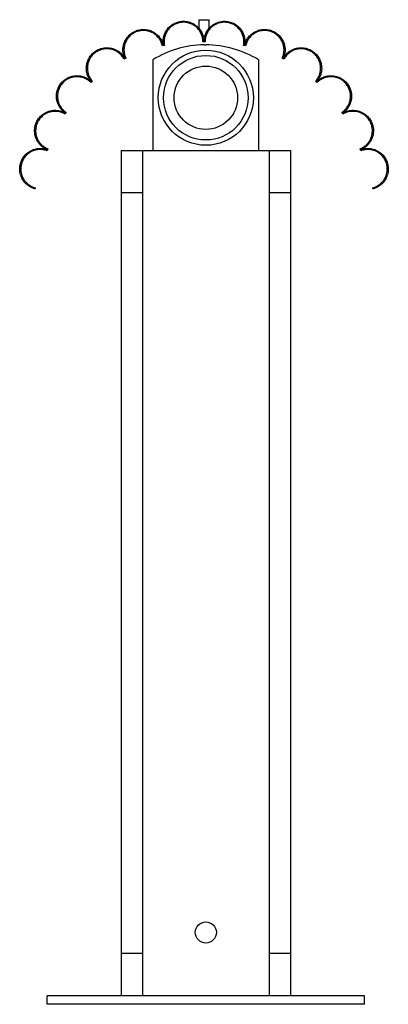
# Paper-space layout '_Izquierda' of a CAD drawing. Header units: millimetres. Extents: x 462 to 636, y -245 to 221.
import ezdxf

# ---------------------------------------------------------------- set-up
doc = ezdxf.new("R2010")
doc.units = ezdxf.units.MM

psp = doc.layouts.new('_Izquierda')

# ---------------------------------------------------------------- linework, layer by layer
at = {"color": 7, "linetype": 'Continuous', "lineweight": 25}
for p, q in [((546.64, 220.94), (546.64, 217.01)), ((546.64, 220.94), (551.64, 220.94)), ((551.64, 217.01), (551.64, 220.94)), ((548.64, 210.51), (548.64, 210.92)), ((549.64, 210.51), (548.64, 210.51)), ((549.64, 210.92), (549.64, 210.51)), ((529.49, 208.52), (529.37, 208.98)), ((530.51, 208.79), (529.49, 208.52)), ((530.35, 209.18), (530.51, 208.79)), ((549.04, 209.01), (550, 209.01)), ((567.77, 208.79), (567.94, 209.18)), ((568.79, 208.52), (567.77, 208.79)), ((568.91, 208.98), (568.79, 208.52)), ((511.26, 202.29), (511.08, 202.65)), ((512.24, 202.75), (511.26, 202.29)), ((511.98, 203.1), (512.24, 202.75)), ((525, 202.01), (525, 159.01)), ((575, 202.01), (575, 159.01)), ((586.04, 202.75), (586.3, 203.1)), ((587.02, 202.29), (586.04, 202.75)), ((587.2, 202.65), (587.02, 202.29)), ((495.55, 191.24), (495.3, 191.48)), ((496.24, 192.02), (495.55, 191.24)), ((496.02, 192.17), (496.24, 192.02)), ((602.04, 192.02), (602.26, 192.17)), ((602.73, 191.24), (602.04, 192.02)), ((602.98, 191.48), (602.73, 191.24)), ((483.91, 177.17), (483.41, 176.27)), ((483.69, 177.25), (483.91, 177.17)), ((614.37, 177.17), (614.59, 177.25)), ((614.87, 176.27), (614.37, 177.17)), ((483.41, 176.27), (483.16, 176.41)), ((615.12, 176.41), (614.87, 176.27)), ((474.99, 158.91), (474.64, 159.01)), ((475.28, 159.88), (474.99, 158.91)), ((475, 159.94), (475.28, 159.88)), ((510, 159.01), (590, 159.01)), ((510, 159.01), (510, -240.99)), ((520, 159.01), (520, -240.99)), ((580, 159.01), (580, -240.99)), ((590, 159.01), (590, -240.99)), ((623, 159.88), (623.28, 159.94)), ((623.29, 158.91), (623, 159.88)), ((623.64, 159.01), (623.29, 158.91)), ((469.27, 140.94), (469.14, 140.94)), ((469.27, 141.42), (469.27, 140.94)), ((629.01, 140.94), (629.01, 141.42)), ((629.14, 140.94), (629.01, 140.94)), ((520, 139.01), (510, 139.01)), ((590, 139.01), (580, 139.01)), ((520, -220.99), (510, -220.99)), ((590, -220.99), (580, -220.99)), ((475, -244.99), (475, -240.99)), ((625, -240.99), (475, -240.99)), ((625, -244.99), (625, -240.99)), ((625, -244.99), (475, -244.99))]:
    psp.add_line(p, q, dxfattribs=at)
for centre, radius in [((550, 184.01), 22.5), ((550, 184.01), 20), ((550, 184.01), 15), ((550, -210.99), 5)]:
    psp.add_circle(centre, radius, dxfattribs=at)
for centre, radius, start, end in [((549.52, 162.59), 46.42, 90.595, 121.8795), ((549.48, 159.01), 50, 59.3105, 89.405)]:
    psp.add_arc(centre, radius, start, end, dxfattribs=at)
for points, knots in [([(529.85, 209.11), (529.76, 209.7), (529.73, 210.3), (529.78, 211.48), (529.86, 212.07), (530.06, 212.96), (530.14, 213.26), (530.34, 213.85), (530.45, 214.13), (530.82, 214.98), (531.13, 215.53), (531.86, 216.58), (532.29, 217.08), (533.25, 217.99), (533.78, 218.4), (534.66, 218.95), (534.97, 219.11), (535.59, 219.41), (535.91, 219.54), (536.57, 219.78), (536.91, 219.87), (537.6, 220.04), (537.96, 220.1), (539.02, 220.22), (539.73, 220.23), (541.17, 220.08), (541.86, 219.93), (542.87, 219.59), (543.2, 219.46), (543.83, 219.17), (544.14, 219), (544.73, 218.65), (545.01, 218.46), (545.55, 218.06), (545.81, 217.84), (546.54, 217.16), (546.97, 216.66), (547.53, 215.88), (547.71, 215.6), (548.02, 215.05), (548.17, 214.77), (548.55, 213.92), (548.75, 213.34), (549.03, 212.14), (549.11, 211.54), (549.14, 210.94)], [0, 0, 0, 0, 0.0625, 0.0625, 0.125, 0.125, 0.15625, 0.15625, 0.1875, 0.1875, 0.25, 0.25, 0.3125, 0.3125, 0.375, 0.375, 0.40625, 0.40625, 0.4375, 0.4375, 0.46875, 0.46875, 0.5, 0.5, 0.5625, 0.5625, 0.625, 0.625, 0.65625, 0.65625, 0.6875, 0.6875, 0.71875, 0.71875, 0.75, 0.75, 0.8125, 0.8125, 0.84375, 0.84375, 0.875, 0.875, 0.9375, 0.9375, 1, 1, 1, 1]), ([(548.64, 210.92), (548.62, 211.49), (548.54, 212.05), (548.28, 213.16), (548.09, 213.71), (547.73, 214.52), (547.6, 214.79), (547.3, 215.31), (547.14, 215.56), (546.62, 216.31), (546.21, 216.77), (545.29, 217.64), (544.78, 218.03), (543.95, 218.53), (543.67, 218.69), (543.07, 218.97), (542.76, 219.1), (541.81, 219.42), (541.16, 219.57), (540.15, 219.69), (539.8, 219.71), (539.12, 219.71), (538.79, 219.69), (538.11, 219.61), (537.78, 219.56), (537.12, 219.41), (536.79, 219.32), (535.84, 219), (535.25, 218.72), (534.12, 218.04), (533.61, 217.65), (532.93, 217), (532.71, 216.77), (532.3, 216.3), (532.11, 216.06), (531.58, 215.31), (531.29, 214.79), (530.8, 213.7), (530.62, 213.15), (530.42, 212.31), (530.37, 212.03), (530.29, 211.46), (530.27, 211.17), (530.23, 210.31), (530.26, 209.75), (530.35, 209.18)], [0, 0, 0, 0, 0.0625, 0.0625, 0.125, 0.125, 0.15625, 0.15625, 0.1875, 0.1875, 0.25, 0.25, 0.3125, 0.3125, 0.34375, 0.34375, 0.375, 0.375, 0.4375, 0.4375, 0.46875, 0.46875, 0.5, 0.5, 0.53125, 0.53125, 0.5625, 0.5625, 0.625, 0.625, 0.6875, 0.6875, 0.71875, 0.71875, 0.75, 0.75, 0.8125, 0.8125, 0.875, 0.875, 0.90625, 0.90625, 0.9375, 0.9375, 1, 1, 1, 1]), ([(549.14, 210.94), (549.17, 211.54), (549.25, 212.13), (549.52, 213.31), (549.72, 213.88), (550.1, 214.74), (550.24, 215.02), (550.55, 215.57), (550.72, 215.84), (551.28, 216.62), (551.7, 217.12), (552.68, 218.03), (553.21, 218.44), (554.08, 218.97), (554.38, 219.13), (555.01, 219.43), (555.34, 219.56), (556.34, 219.91), (557.03, 220.06), (558.1, 220.18), (558.46, 220.21), (559.18, 220.21), (559.53, 220.19), (560.24, 220.11), (560.59, 220.05), (561.29, 219.9), (561.63, 219.8), (562.63, 219.46), (563.26, 219.16), (564.45, 218.44), (564.98, 218.03), (565.71, 217.35), (565.94, 217.11), (566.37, 216.62), (566.57, 216.36), (567.13, 215.57), (567.44, 215.02), (567.95, 213.88), (568.14, 213.29), (568.35, 212.4), (568.4, 212.11), (568.48, 211.51), (568.51, 211.21), (568.55, 210.3), (568.52, 209.71), (568.43, 209.11)], [0, 0, 0, 0, 0.0625, 0.0625, 0.125, 0.125, 0.15625, 0.15625, 0.1875, 0.1875, 0.25, 0.25, 0.3125, 0.3125, 0.34375, 0.34375, 0.375, 0.375, 0.4375, 0.4375, 0.46875, 0.46875, 0.5, 0.5, 0.53125, 0.53125, 0.5625, 0.5625, 0.625, 0.625, 0.6875, 0.6875, 0.71875, 0.71875, 0.75, 0.75, 0.8125, 0.8125, 0.875, 0.875, 0.90625, 0.90625, 0.9375, 0.9375, 1, 1, 1, 1]), ([(567.94, 209.18), (568.02, 209.75), (568.05, 210.31), (568, 211.43), (567.93, 212), (567.73, 212.84), (567.66, 213.12), (567.47, 213.67), (567.37, 213.95), (567.01, 214.75), (566.72, 215.27), (566.03, 216.26), (565.62, 216.74), (564.71, 217.61), (564.21, 218), (563.09, 218.68), (562.5, 218.97), (561.56, 219.3), (561.24, 219.39), (560.58, 219.54), (560.24, 219.6), (559.24, 219.72), (558.56, 219.73), (557.2, 219.59), (556.54, 219.44), (555.59, 219.12), (555.28, 219), (554.67, 218.72), (554.38, 218.57), (553.83, 218.23), (553.56, 218.05), (553.04, 217.66), (552.8, 217.46), (552.1, 216.81), (551.7, 216.35), (551.16, 215.6), (551, 215.34), (550.7, 214.82), (550.56, 214.55), (550.2, 213.75), (550.01, 213.19), (549.74, 212.06), (549.67, 211.49), (549.64, 210.92)], [0, 0, 0, 0, 0.0625, 0.0625, 0.125, 0.125, 0.15625, 0.15625, 0.1875, 0.1875, 0.25, 0.25, 0.3125, 0.3125, 0.375, 0.375, 0.4375, 0.4375, 0.46875, 0.46875, 0.5, 0.5, 0.5625, 0.5625, 0.625, 0.625, 0.65625, 0.65625, 0.6875, 0.6875, 0.71875, 0.71875, 0.75, 0.75, 0.8125, 0.8125, 0.84375, 0.84375, 0.875, 0.875, 0.9375, 0.9375, 1, 1, 1, 1]), ([(511.51, 202.91), (511.28, 203.47), (511.11, 204.04), (510.86, 205.2), (510.79, 205.78), (510.77, 206.68), (510.78, 206.99), (510.82, 207.59), (510.86, 207.88), (511, 208.78), (511.15, 209.36), (511.58, 210.52), (511.85, 211.1), (512.52, 212.19), (512.91, 212.71), (513.58, 213.45), (513.83, 213.68), (514.34, 214.13), (514.6, 214.34), (515.44, 214.93), (516.05, 215.27), (517.38, 215.83), (518.06, 216.04), (519.13, 216.23), (519.5, 216.27), (520.24, 216.32), (520.6, 216.32), (521.33, 216.28), (521.69, 216.24), (522.41, 216.13), (522.77, 216.05), (523.82, 215.75), (524.48, 215.48), (525.41, 214.97), (525.71, 214.79), (526.28, 214.39), (526.55, 214.18), (527.07, 213.74), (527.31, 213.51), (527.77, 213.02), (527.98, 212.77), (528.58, 211.99), (528.92, 211.44), (529.47, 210.3), (529.69, 209.71), (529.85, 209.11)], [0, 0, 0, 0, 0.0625, 0.0625, 0.125, 0.125, 0.15625, 0.15625, 0.1875, 0.1875, 0.25, 0.25, 0.3125, 0.3125, 0.375, 0.375, 0.40625, 0.40625, 0.4375, 0.4375, 0.5, 0.5, 0.5625, 0.5625, 0.59375, 0.59375, 0.625, 0.625, 0.65625, 0.65625, 0.6875, 0.6875, 0.75, 0.75, 0.78125, 0.78125, 0.8125, 0.8125, 0.84375, 0.84375, 0.875, 0.875, 0.9375, 0.9375, 1, 1, 1, 1]), ([(529.37, 208.98), (529.22, 209.55), (529.01, 210.1), (528.62, 210.9), (528.48, 211.16), (528.16, 211.68), (527.99, 211.94), (527.42, 212.68), (527, 213.14), (526.03, 213.98), (525.48, 214.36), (524.33, 215), (523.71, 215.26), (522.71, 215.54), (522.38, 215.62), (521.7, 215.74), (521.36, 215.78), (520.67, 215.82), (520.32, 215.82), (519.62, 215.78), (519.27, 215.74), (518.59, 215.63), (518.26, 215.55), (517.6, 215.36), (517.27, 215.25), (516.33, 214.86), (515.75, 214.53), (514.94, 213.97), (514.68, 213.77), (514.2, 213.35), (513.97, 213.13), (513.33, 212.43), (512.95, 211.93), (512.31, 210.9), (512.05, 210.36), (511.75, 209.53), (511.66, 209.25), (511.51, 208.68), (511.45, 208.4), (511.31, 207.55), (511.27, 206.98), (511.29, 205.84), (511.36, 205.28), (511.59, 204.17), (511.76, 203.63), (511.98, 203.1)], [0, 0, 0, 0, 0.0625, 0.0625, 0.09375, 0.09375, 0.125, 0.125, 0.1875, 0.1875, 0.25, 0.25, 0.3125, 0.3125, 0.34375, 0.34375, 0.375, 0.375, 0.40625, 0.40625, 0.4375, 0.4375, 0.46875, 0.46875, 0.5, 0.5, 0.5625, 0.5625, 0.59375, 0.59375, 0.625, 0.625, 0.6875, 0.6875, 0.75, 0.75, 0.78125, 0.78125, 0.8125, 0.8125, 0.875, 0.875, 0.9375, 0.9375, 1, 1, 1, 1]), ([(568.43, 209.11), (568.59, 209.71), (568.8, 210.29), (569.21, 211.13), (569.37, 211.41), (569.7, 211.96), (569.88, 212.23), (570.48, 213.01), (570.93, 213.49), (571.7, 214.16), (571.97, 214.37), (572.54, 214.77), (572.83, 214.95), (573.75, 215.45), (574.4, 215.73), (575.45, 216.03), (575.81, 216.11), (576.52, 216.24), (576.88, 216.28), (577.61, 216.32), (577.97, 216.32), (578.71, 216.28), (579.08, 216.24), (579.79, 216.12), (580.14, 216.03), (580.84, 215.83), (581.18, 215.71), (582.17, 215.3), (582.79, 214.96), (583.64, 214.37), (583.91, 214.15), (584.42, 213.71), (584.67, 213.48), (585.35, 212.75), (585.74, 212.22), (586.41, 211.13), (586.69, 210.56), (587.01, 209.68), (587.1, 209.38), (587.26, 208.79), (587.32, 208.49), (587.47, 207.6), (587.51, 207), (587.49, 205.79), (587.42, 205.2), (587.17, 204.04), (587, 203.47), (586.77, 202.91)], [0, 0, 0, 0, 0.0625, 0.0625, 0.09375, 0.09375, 0.125, 0.125, 0.1875, 0.1875, 0.21875, 0.21875, 0.25, 0.25, 0.3125, 0.3125, 0.34375, 0.34375, 0.375, 0.375, 0.40625, 0.40625, 0.4375, 0.4375, 0.46875, 0.46875, 0.5, 0.5, 0.5625, 0.5625, 0.59375, 0.59375, 0.625, 0.625, 0.6875, 0.6875, 0.75, 0.75, 0.78125, 0.78125, 0.8125, 0.8125, 0.875, 0.875, 0.9375, 0.9375, 1, 1, 1, 1]), ([(586.3, 203.1), (586.52, 203.63), (586.69, 204.17), (586.92, 205.27), (586.99, 205.83), (587.01, 206.68), (587, 206.97), (586.96, 207.54), (586.93, 207.82), (586.79, 208.67), (586.64, 209.23), (586.24, 210.33), (585.98, 210.87), (585.35, 211.91), (584.98, 212.4), (584.34, 213.1), (584.11, 213.32), (583.63, 213.74), (583.37, 213.94), (582.58, 214.5), (582, 214.83), (580.74, 215.36), (580.09, 215.55), (579.08, 215.73), (578.73, 215.77), (578.03, 215.82), (577.68, 215.82), (576.99, 215.78), (576.65, 215.75), (575.96, 215.64), (575.62, 215.56), (574.63, 215.28), (574, 215.02), (573.12, 214.54), (572.83, 214.36), (572.3, 213.99), (572.04, 213.79), (571.55, 213.37), (571.32, 213.15), (570.88, 212.69), (570.68, 212.45), (570.12, 211.71), (569.8, 211.19), (569.27, 210.11), (569.06, 209.55), (568.91, 208.98)], [0, 0, 0, 0, 0.0625, 0.0625, 0.125, 0.125, 0.15625, 0.15625, 0.1875, 0.1875, 0.25, 0.25, 0.3125, 0.3125, 0.375, 0.375, 0.40625, 0.40625, 0.4375, 0.4375, 0.5, 0.5, 0.5625, 0.5625, 0.59375, 0.59375, 0.625, 0.625, 0.65625, 0.65625, 0.6875, 0.6875, 0.75, 0.75, 0.78125, 0.78125, 0.8125, 0.8125, 0.84375, 0.84375, 0.875, 0.875, 0.9375, 0.9375, 1, 1, 1, 1]), ([(495.64, 191.85), (495.24, 192.34), (494.91, 192.84), (494.34, 193.9), (494.11, 194.44), (493.84, 195.28), (493.76, 195.57), (493.64, 196.14), (493.59, 196.43), (493.47, 197.3), (493.45, 197.88), (493.5, 198.77), (493.53, 199.06), (493.61, 199.66), (493.67, 199.95), (493.88, 200.83), (494.08, 201.4), (494.46, 202.24), (494.6, 202.52), (494.92, 203.08), (495.1, 203.35), (495.67, 204.14), (496.11, 204.64), (496.86, 205.33), (497.13, 205.56), (497.69, 205.97), (497.99, 206.17), (498.61, 206.53), (498.93, 206.69), (499.6, 206.99), (499.95, 207.12), (501.01, 207.45), (501.75, 207.59), (502.89, 207.66), (503.27, 207.67), (504.03, 207.63), (504.41, 207.59), (505.15, 207.46), (505.52, 207.38), (506.24, 207.17), (506.59, 207.05), (507.6, 206.62), (508.24, 206.26), (509.09, 205.65), (509.36, 205.43), (509.88, 204.98), (510.12, 204.74), (510.8, 203.99), (511.19, 203.46), (511.51, 202.91)], [0, 0, 0, 0, 0.0625, 0.0625, 0.125, 0.125, 0.15625, 0.15625, 0.1875, 0.1875, 0.25, 0.25, 0.28125, 0.28125, 0.3125, 0.3125, 0.375, 0.375, 0.40625, 0.40625, 0.4375, 0.4375, 0.5, 0.5, 0.53125, 0.53125, 0.5625, 0.5625, 0.59375, 0.59375, 0.625, 0.625, 0.6875, 0.6875, 0.71875, 0.71875, 0.75, 0.75, 0.78125, 0.78125, 0.8125, 0.8125, 0.875, 0.875, 0.90625, 0.90625, 0.9375, 0.9375, 1, 1, 1, 1]), ([(511.08, 202.65), (510.77, 203.18), (510.41, 203.67), (509.77, 204.37), (509.55, 204.6), (509.06, 205.03), (508.8, 205.24), (508, 205.82), (507.41, 206.16), (506.12, 206.7), (505.44, 206.9), (504.39, 207.09), (504.03, 207.13), (503.31, 207.17), (502.95, 207.17), (502.24, 207.12), (501.88, 207.08), (501.17, 206.95), (500.82, 206.86), (500.15, 206.66), (499.82, 206.54), (499.19, 206.26), (498.88, 206.1), (497.99, 205.59), (497.46, 205.2), (496.73, 204.54), (496.51, 204.31), (496.09, 203.84), (495.89, 203.6), (495.35, 202.85), (495.05, 202.32), (494.55, 201.24), (494.37, 200.69), (494.16, 199.85), (494.11, 199.57), (494.03, 199.01), (494, 198.73), (493.95, 197.89), (493.97, 197.33), (494.08, 196.51), (494.13, 196.23), (494.25, 195.68), (494.32, 195.41), (494.58, 194.62), (494.8, 194.11), (495.33, 193.11), (495.65, 192.63), (496.02, 192.17)], [0, 0, 0, 0, 0.0625, 0.0625, 0.09375, 0.09375, 0.125, 0.125, 0.1875, 0.1875, 0.25, 0.25, 0.28125, 0.28125, 0.3125, 0.3125, 0.34375, 0.34375, 0.375, 0.375, 0.40625, 0.40625, 0.4375, 0.4375, 0.5, 0.5, 0.53125, 0.53125, 0.5625, 0.5625, 0.625, 0.625, 0.6875, 0.6875, 0.71875, 0.71875, 0.75, 0.75, 0.8125, 0.8125, 0.84375, 0.84375, 0.875, 0.875, 0.9375, 0.9375, 1, 1, 1, 1]), ([(586.77, 202.91), (587.09, 203.46), (587.48, 203.98), (588.15, 204.72), (588.39, 204.96), (588.9, 205.42), (589.17, 205.64), (590.03, 206.25), (590.65, 206.6), (592.01, 207.18), (592.72, 207.39), (593.83, 207.58), (594.21, 207.63), (594.97, 207.67), (595.35, 207.67), (596.1, 207.62), (596.47, 207.57), (597.22, 207.44), (597.59, 207.35), (598.3, 207.13), (598.64, 207), (599.31, 206.71), (599.64, 206.55), (600.58, 206.01), (601.14, 205.59), (601.9, 204.9), (602.14, 204.66), (602.58, 204.16), (602.79, 203.9), (603.36, 203.11), (603.68, 202.55), (604.2, 201.41), (604.4, 200.83), (604.61, 199.95), (604.67, 199.65), (604.75, 199.06), (604.78, 198.76), (604.83, 197.88), (604.81, 197.29), (604.69, 196.42), (604.64, 196.13), (604.51, 195.55), (604.43, 195.27), (604.17, 194.43), (603.94, 193.89), (603.37, 192.84), (603.04, 192.34), (602.64, 191.85)], [0, 0, 0, 0, 0.0625, 0.0625, 0.09375, 0.09375, 0.125, 0.125, 0.1875, 0.1875, 0.25, 0.25, 0.28125, 0.28125, 0.3125, 0.3125, 0.34375, 0.34375, 0.375, 0.375, 0.40625, 0.40625, 0.4375, 0.4375, 0.5, 0.5, 0.53125, 0.53125, 0.5625, 0.5625, 0.625, 0.625, 0.6875, 0.6875, 0.71875, 0.71875, 0.75, 0.75, 0.8125, 0.8125, 0.84375, 0.84375, 0.875, 0.875, 0.9375, 0.9375, 1, 1, 1, 1]), ([(602.26, 192.17), (602.63, 192.63), (602.95, 193.11), (603.48, 194.11), (603.7, 194.63), (603.96, 195.43), (604.03, 195.7), (604.15, 196.24), (604.2, 196.52), (604.31, 197.34), (604.33, 197.89), (604.28, 198.73), (604.25, 199.02), (604.17, 199.58), (604.12, 199.86), (603.92, 200.69), (603.73, 201.23), (603.37, 202.03), (603.23, 202.3), (602.93, 202.82), (602.76, 203.08), (602.22, 203.83), (601.81, 204.3), (601.09, 204.96), (600.84, 205.17), (600.3, 205.56), (600.02, 205.75), (599.44, 206.09), (599.13, 206.24), (598.5, 206.52), (598.16, 206.65), (597.15, 206.96), (596.46, 207.09), (595.37, 207.16), (595.01, 207.17), (594.29, 207.13), (593.93, 207.09), (593.23, 206.97), (592.88, 206.89), (592.19, 206.69), (591.86, 206.58), (590.91, 206.17), (590.3, 205.83), (589.49, 205.25), (589.23, 205.05), (588.75, 204.61), (588.52, 204.38), (587.87, 203.68), (587.51, 203.18), (587.2, 202.65)], [0, 0, 0, 0, 0.0625, 0.0625, 0.125, 0.125, 0.15625, 0.15625, 0.1875, 0.1875, 0.25, 0.25, 0.28125, 0.28125, 0.3125, 0.3125, 0.375, 0.375, 0.40625, 0.40625, 0.4375, 0.4375, 0.5, 0.5, 0.53125, 0.53125, 0.5625, 0.5625, 0.59375, 0.59375, 0.625, 0.625, 0.6875, 0.6875, 0.71875, 0.71875, 0.75, 0.75, 0.78125, 0.78125, 0.8125, 0.8125, 0.875, 0.875, 0.90625, 0.90625, 0.9375, 0.9375, 1, 1, 1, 1]), ([(483.4, 176.85), (482.86, 177.24), (482.38, 177.66), (481.55, 178.55), (481.18, 179.02), (480.55, 180.01), (480.29, 180.52), (479.86, 181.56), (479.69, 182.09), (479.51, 182.91), (479.46, 183.18), (479.38, 183.74), (479.36, 184.02), (479.32, 184.86), (479.34, 185.42), (479.49, 186.55), (479.61, 187.11), (479.97, 188.23), (480.2, 188.8), (480.79, 189.89), (481.14, 190.42), (481.77, 191.18), (482, 191.43), (482.49, 191.9), (482.75, 192.13), (483.3, 192.57), (483.59, 192.78), (484.21, 193.16), (484.54, 193.34), (485.22, 193.67), (485.57, 193.81), (486.12, 194), (486.31, 194.05), (486.69, 194.16), (486.89, 194.2), (487.86, 194.4), (488.66, 194.47), (490.28, 194.4), (491.07, 194.26), (492.2, 193.92), (492.56, 193.79), (493.26, 193.48), (493.59, 193.31), (494.23, 192.94), (494.54, 192.74), (495.11, 192.31), (495.38, 192.09), (495.64, 191.85)], [0, 0, 0, 0, 0.0625, 0.0625, 0.125, 0.125, 0.1875, 0.1875, 0.25, 0.25, 0.28125, 0.28125, 0.3125, 0.3125, 0.375, 0.375, 0.4375, 0.4375, 0.5, 0.5, 0.5625, 0.5625, 0.59375, 0.59375, 0.625, 0.625, 0.65625, 0.65625, 0.6875, 0.6875, 0.71875, 0.71875, 0.734375, 0.734375, 0.75, 0.75, 0.8125, 0.8125, 0.875, 0.875, 0.90625, 0.90625, 0.9375, 0.9375, 0.96875, 0.96875, 1, 1, 1, 1]), ([(495.3, 191.48), (494.82, 191.93), (494.28, 192.33), (493.38, 192.86), (493.06, 193.02), (492.4, 193.31), (492.06, 193.44), (491.36, 193.65), (491, 193.74), (490.44, 193.84), (490.25, 193.86), (489.87, 193.91), (489.68, 193.92), (489.11, 193.95), (488.73, 193.94), (487.97, 193.89), (487.59, 193.83), (486.85, 193.69), (486.49, 193.59), (485.79, 193.36), (485.45, 193.22), (484.8, 192.92), (484.49, 192.75), (483.9, 192.38), (483.62, 192.19), (482.83, 191.56), (482.37, 191.11), (481.57, 190.16), (481.23, 189.65), (480.67, 188.62), (480.45, 188.09), (480.19, 187.3), (480.12, 187.03), (480, 186.49), (479.95, 186.22), (479.84, 185.41), (479.82, 184.88), (479.87, 183.82), (479.94, 183.29), (480.17, 182.25), (480.32, 181.74), (480.73, 180.75), (480.98, 180.27), (481.42, 179.57), (481.58, 179.34), (481.93, 178.89), (482.12, 178.67), (482.72, 178.03), (483.17, 177.62), (483.69, 177.25)], [0, 0, 0, 0, 0.0625, 0.0625, 0.09375, 0.09375, 0.125, 0.125, 0.15625, 0.15625, 0.171875, 0.171875, 0.1875, 0.1875, 0.21875, 0.21875, 0.25, 0.25, 0.28125, 0.28125, 0.3125, 0.3125, 0.34375, 0.34375, 0.375, 0.375, 0.4375, 0.4375, 0.5, 0.5, 0.5625, 0.5625, 0.59375, 0.59375, 0.625, 0.625, 0.6875, 0.6875, 0.75, 0.75, 0.8125, 0.8125, 0.875, 0.875, 0.90625, 0.90625, 0.9375, 0.9375, 1, 1, 1, 1]), ([(602.64, 191.85), (603.15, 192.32), (603.72, 192.75), (604.67, 193.3), (605.01, 193.48), (605.71, 193.78), (606.06, 193.91), (606.81, 194.14), (607.19, 194.23), (607.78, 194.33), (607.98, 194.36), (608.38, 194.41), (608.58, 194.42), (609.18, 194.45), (609.58, 194.44), (610.38, 194.38), (610.78, 194.33), (611.56, 194.17), (611.94, 194.07), (612.68, 193.82), (613.04, 193.68), (613.73, 193.35), (614.05, 193.18), (614.67, 192.79), (614.97, 192.58), (615.8, 191.92), (616.28, 191.45), (617.13, 190.44), (617.48, 189.9), (618.07, 188.81), (618.31, 188.25), (618.57, 187.41), (618.65, 187.13), (618.78, 186.56), (618.83, 186.27), (618.94, 185.42), (618.96, 184.86), (618.91, 183.75), (618.84, 183.19), (618.66, 182.38), (618.58, 182.1), (618.41, 181.57), (618.32, 181.3), (617.99, 180.52), (617.73, 180.01), (617.11, 179.04), (616.75, 178.57), (616.12, 177.89), (615.89, 177.67), (615.41, 177.25), (615.15, 177.04), (614.88, 176.85)], [0, 0, 0, 0, 0.0625, 0.0625, 0.09375, 0.09375, 0.125, 0.125, 0.15625, 0.15625, 0.171875, 0.171875, 0.1875, 0.1875, 0.21875, 0.21875, 0.25, 0.25, 0.28125, 0.28125, 0.3125, 0.3125, 0.34375, 0.34375, 0.375, 0.375, 0.4375, 0.4375, 0.5, 0.5, 0.5625, 0.5625, 0.59375, 0.59375, 0.625, 0.625, 0.6875, 0.6875, 0.75, 0.75, 0.78125, 0.78125, 0.8125, 0.8125, 0.875, 0.875, 0.9375, 0.9375, 0.96875, 0.96875, 1, 1, 1, 1]), ([(614.59, 177.25), (615.11, 177.62), (615.56, 178.02), (616.35, 178.87), (616.7, 179.32), (617.3, 180.26), (617.55, 180.75), (617.96, 181.74), (618.11, 182.24), (618.28, 183.02), (618.33, 183.28), (618.4, 183.8), (618.42, 184.07), (618.46, 184.87), (618.44, 185.4), (618.3, 186.47), (618.18, 187), (617.84, 188.07), (617.62, 188.6), (617.06, 189.63), (616.73, 190.13), (616.13, 190.85), (615.91, 191.09), (615.45, 191.54), (615.2, 191.76), (614.68, 192.17), (614.41, 192.37), (613.82, 192.73), (613.5, 192.9), (612.86, 193.21), (612.52, 193.35), (611.83, 193.58), (611.46, 193.68), (610.35, 193.91), (609.6, 193.97), (608.06, 193.9), (607.31, 193.77), (606.24, 193.45), (605.9, 193.32), (605.24, 193.03), (604.92, 192.87), (604.31, 192.52), (604.02, 192.32), (603.48, 191.92), (603.22, 191.71), (602.98, 191.48)], [0, 0, 0, 0, 0.0625, 0.0625, 0.125, 0.125, 0.1875, 0.1875, 0.25, 0.25, 0.28125, 0.28125, 0.3125, 0.3125, 0.375, 0.375, 0.4375, 0.4375, 0.5, 0.5, 0.5625, 0.5625, 0.59375, 0.59375, 0.625, 0.625, 0.65625, 0.65625, 0.6875, 0.6875, 0.71875, 0.71875, 0.75, 0.75, 0.8125, 0.8125, 0.875, 0.875, 0.90625, 0.90625, 0.9375, 0.9375, 0.96875, 0.96875, 1, 1, 1, 1]), ([(474.8, 159.48), (474.46, 159.63), (474.14, 159.79), (473.55, 160.13), (473.28, 160.31), (472.76, 160.68), (472.52, 160.87), (472.07, 161.27), (471.85, 161.48), (471.25, 162.11), (470.91, 162.54), (470.31, 163.44), (470.06, 163.9), (469.74, 164.61), (469.64, 164.85), (469.47, 165.34), (469.39, 165.59), (469.19, 166.34), (469.09, 166.84), (468.98, 167.87), (468.97, 168.39), (469.03, 169.44), (469.1, 169.97), (469.35, 171.05), (469.51, 171.59), (469.96, 172.66), (470.24, 173.19), (470.76, 173.98), (470.95, 174.24), (471.37, 174.75), (471.59, 174.99), (472.08, 175.48), (472.34, 175.72), (472.91, 176.17), (473.22, 176.39), (473.87, 176.8), (474.22, 176.99), (474.96, 177.33), (475.35, 177.49), (476.17, 177.75), (476.6, 177.85), (477.26, 177.97), (477.49, 178), (477.94, 178.04), (478.16, 178.06), (478.84, 178.08), (479.3, 178.06), (480.2, 177.96), (480.64, 177.88), (481.49, 177.67), (481.91, 177.53), (482.68, 177.22), (483.05, 177.04), (483.4, 176.85)], [0, 0, 0, 0, 0.03125, 0.03125, 0.0625, 0.0625, 0.09375, 0.09375, 0.125, 0.125, 0.1875, 0.1875, 0.25, 0.25, 0.28125, 0.28125, 0.3125, 0.3125, 0.375, 0.375, 0.4375, 0.4375, 0.5, 0.5, 0.5625, 0.5625, 0.625, 0.625, 0.65625, 0.65625, 0.6875, 0.6875, 0.71875, 0.71875, 0.75, 0.75, 0.78125, 0.78125, 0.8125, 0.8125, 0.84375, 0.84375, 0.859375, 0.859375, 0.875, 0.875, 0.90625, 0.90625, 0.9375, 0.9375, 0.96875, 0.96875, 1, 1, 1, 1]), ([(483.16, 176.41), (482.83, 176.59), (482.48, 176.76), (481.93, 176.98), (481.74, 177.05), (481.36, 177.18), (481.16, 177.24), (480.55, 177.39), (480.14, 177.47), (479.5, 177.54), (479.29, 177.55), (478.85, 177.57), (478.63, 177.57), (477.98, 177.55), (477.56, 177.51), (476.93, 177.4), (476.72, 177.36), (476.31, 177.26), (476.11, 177.21), (475.53, 177.02), (475.16, 176.88), (474.45, 176.55), (474.12, 176.37), (473.51, 175.98), (473.22, 175.78), (472.68, 175.35), (472.43, 175.12), (471.73, 174.43), (471.35, 173.95), (470.86, 173.21), (470.71, 172.96), (470.44, 172.46), (470.32, 172.2), (470, 171.44), (469.83, 170.94), (469.6, 169.93), (469.53, 169.42), (469.49, 168.67), (469.48, 168.42), (469.49, 167.93), (469.51, 167.68), (469.63, 166.46), (469.88, 165.53), (470.38, 164.4), (470.49, 164.18), (470.74, 163.73), (470.87, 163.51), (471.3, 162.87), (471.62, 162.45), (472.19, 161.85), (472.39, 161.66), (472.82, 161.28), (473.05, 161.09), (473.8, 160.55), (474.35, 160.22), (475, 159.94)], [0, 0, 0, 0, 0.03125, 0.03125, 0.046875, 0.046875, 0.0625, 0.0625, 0.09375, 0.09375, 0.109375, 0.109375, 0.125, 0.125, 0.15625, 0.15625, 0.171875, 0.171875, 0.1875, 0.1875, 0.21875, 0.21875, 0.25, 0.25, 0.28125, 0.28125, 0.3125, 0.3125, 0.375, 0.375, 0.40625, 0.40625, 0.4375, 0.4375, 0.5, 0.5, 0.5625, 0.5625, 0.59375, 0.59375, 0.625, 0.625, 0.75, 0.75, 0.78125, 0.78125, 0.8125, 0.8125, 0.875, 0.875, 0.90625, 0.90625, 0.9375, 0.9375, 1, 1, 1, 1]), ([(614.88, 176.85), (615.23, 177.04), (615.6, 177.22), (616.18, 177.45), (616.38, 177.52), (616.78, 177.66), (617, 177.72), (617.64, 177.88), (618.07, 177.96), (618.74, 178.04), (618.97, 178.05), (619.43, 178.07), (619.66, 178.07), (620.34, 178.05), (620.79, 178.01), (621.46, 177.89), (621.68, 177.85), (622.11, 177.74), (622.31, 177.68), (622.93, 177.49), (623.32, 177.34), (624.07, 176.99), (624.42, 176.8), (625.07, 176.39), (625.37, 176.17), (625.94, 175.72), (626.21, 175.48), (626.94, 174.75), (627.35, 174.24), (627.86, 173.45), (628.02, 173.19), (628.31, 172.65), (628.43, 172.38), (628.77, 171.58), (628.94, 171.05), (629.18, 169.98), (629.25, 169.45), (629.3, 168.65), (629.3, 168.39), (629.29, 167.87), (629.27, 167.61), (629.13, 166.33), (628.87, 165.34), (628.34, 164.16), (628.22, 163.92), (627.96, 163.46), (627.82, 163.23), (627.37, 162.55), (627.03, 162.11), (626.43, 161.49), (626.22, 161.28), (625.77, 160.88), (625.53, 160.69), (624.74, 160.13), (624.16, 159.78), (623.48, 159.48)], [0, 0, 0, 0, 0.03125, 0.03125, 0.046875, 0.046875, 0.0625, 0.0625, 0.09375, 0.09375, 0.109375, 0.109375, 0.125, 0.125, 0.15625, 0.15625, 0.171875, 0.171875, 0.1875, 0.1875, 0.21875, 0.21875, 0.25, 0.25, 0.28125, 0.28125, 0.3125, 0.3125, 0.375, 0.375, 0.40625, 0.40625, 0.4375, 0.4375, 0.5, 0.5, 0.5625, 0.5625, 0.59375, 0.59375, 0.625, 0.625, 0.75, 0.75, 0.78125, 0.78125, 0.8125, 0.8125, 0.875, 0.875, 0.90625, 0.90625, 0.9375, 0.9375, 1, 1, 1, 1]), ([(623.28, 159.94), (623.61, 160.08), (623.91, 160.24), (624.47, 160.56), (624.73, 160.73), (625.22, 161.08), (625.45, 161.27), (625.88, 161.65), (626.09, 161.84), (626.66, 162.45), (626.98, 162.86), (627.55, 163.72), (627.79, 164.15), (628.09, 164.83), (628.18, 165.06), (628.35, 165.53), (628.42, 165.76), (628.61, 166.47), (628.7, 166.95), (628.8, 167.93), (628.81, 168.42), (628.75, 169.42), (628.68, 169.92), (628.45, 170.94), (628.28, 171.45), (627.86, 172.46), (627.59, 172.96), (627.1, 173.71), (626.92, 173.95), (626.52, 174.43), (626.31, 174.67), (625.85, 175.13), (625.6, 175.35), (625.06, 175.78), (624.77, 175.99), (624.15, 176.37), (623.82, 176.55), (623.12, 176.88), (622.75, 177.02), (621.97, 177.27), (621.57, 177.37), (620.94, 177.48), (620.72, 177.5), (620.3, 177.55), (620.08, 177.56), (619.44, 177.58), (619.01, 177.56), (618.15, 177.47), (617.73, 177.39), (616.93, 177.19), (616.54, 177.06), (615.8, 176.76), (615.45, 176.59), (615.12, 176.41)], [0, 0, 0, 0, 0.03125, 0.03125, 0.0625, 0.0625, 0.09375, 0.09375, 0.125, 0.125, 0.1875, 0.1875, 0.25, 0.25, 0.28125, 0.28125, 0.3125, 0.3125, 0.375, 0.375, 0.4375, 0.4375, 0.5, 0.5, 0.5625, 0.5625, 0.625, 0.625, 0.65625, 0.65625, 0.6875, 0.6875, 0.71875, 0.71875, 0.75, 0.75, 0.78125, 0.78125, 0.8125, 0.8125, 0.84375, 0.84375, 0.859375, 0.859375, 0.875, 0.875, 0.90625, 0.90625, 0.9375, 0.9375, 0.96875, 0.96875, 1, 1, 1, 1]), ([(469.14, 140.94), (468.8, 141.03), (468.51, 141.13), (467.97, 141.33), (467.72, 141.43), (467.02, 141.77), (466.61, 142.01), (465.84, 142.53), (465.48, 142.81), (464.82, 143.4), (464.52, 143.72), (463.67, 144.72), (463.2, 145.46), (462.46, 147.08), (462.19, 147.96), (461.98, 149.4), (461.95, 149.9), (461.96, 150.93), (462.01, 151.47), (462.2, 152.57), (462.35, 153.13), (462.68, 154), (462.81, 154.3), (463.1, 154.89), (463.26, 155.18), (463.82, 156.07), (464.28, 156.67), (465.04, 157.4), (465.2, 157.55), (465.54, 157.84), (465.72, 157.98), (466.29, 158.4), (466.71, 158.67), (467.43, 159.04), (467.68, 159.16), (468.23, 159.39), (468.51, 159.49), (469.11, 159.67), (469.43, 159.75), (470.09, 159.89), (470.43, 159.94), (471.12, 160), (471.48, 160.01), (472.19, 160), (472.54, 159.97), (473.05, 159.91), (473.23, 159.88), (473.56, 159.82), (473.72, 159.79), (474.2, 159.67), (474.51, 159.58), (474.8, 159.48)], [0, 0, 0, 0, 0.03125, 0.03125, 0.0625, 0.0625, 0.125, 0.125, 0.1875, 0.1875, 0.25, 0.25, 0.375, 0.375, 0.5, 0.5, 0.5625, 0.5625, 0.625, 0.625, 0.6875, 0.6875, 0.71875, 0.71875, 0.75, 0.75, 0.8125, 0.8125, 0.828125, 0.828125, 0.84375, 0.84375, 0.875, 0.875, 0.890625, 0.890625, 0.90625, 0.90625, 0.921875, 0.921875, 0.9375, 0.9375, 0.953125, 0.953125, 0.96875, 0.96875, 0.976563, 0.976563, 0.984375, 0.984375, 1, 1, 1, 1]), ([(474.64, 159.01), (474.37, 159.1), (474.08, 159.19), (473.64, 159.29), (473.49, 159.32), (473.18, 159.38), (473.02, 159.41), (472.54, 159.47), (472.22, 159.5), (471.56, 159.51), (471.22, 159.5), (470.57, 159.45), (470.25, 159.41), (469.63, 159.29), (469.33, 159.21), (468.49, 158.97), (467.98, 158.76), (467.07, 158.3), (466.67, 158.05), (466.13, 157.66), (465.95, 157.53), (465.63, 157.27), (465.48, 157.13), (464.76, 156.45), (464.32, 155.9), (463.77, 155.07), (463.61, 154.79), (463.33, 154.24), (463.21, 153.97), (462.89, 153.16), (462.74, 152.64), (462.53, 151.61), (462.48, 151.11), (462.45, 150.38), (462.45, 150.14), (462.47, 149.67), (462.49, 149.44), (462.63, 148.3), (462.86, 147.46), (463.53, 145.91), (463.96, 145.2), (464.74, 144.22), (465.03, 143.91), (465.65, 143.32), (465.99, 143.04), (466.74, 142.52), (467.14, 142.27), (467.84, 141.93), (468.09, 141.82), (468.63, 141.61), (468.92, 141.51), (469.27, 141.42)], [0, 0, 0, 0, 0.015625, 0.015625, 0.023437, 0.023437, 0.03125, 0.03125, 0.046875, 0.046875, 0.0625, 0.0625, 0.078125, 0.078125, 0.09375, 0.09375, 0.125, 0.125, 0.15625, 0.15625, 0.171875, 0.171875, 0.1875, 0.1875, 0.25, 0.25, 0.28125, 0.28125, 0.3125, 0.3125, 0.375, 0.375, 0.4375, 0.4375, 0.46875, 0.46875, 0.5, 0.5, 0.625, 0.625, 0.75, 0.75, 0.8125, 0.8125, 0.875, 0.875, 0.9375, 0.9375, 0.96875, 0.96875, 1, 1, 1, 1]), ([(623.48, 159.48), (623.77, 159.58), (624.08, 159.67), (624.55, 159.78), (624.72, 159.82), (625.05, 159.88), (625.22, 159.91), (625.74, 159.97), (626.09, 160), (626.79, 160.01), (627.15, 160), (627.85, 159.94), (628.19, 159.89), (628.85, 159.75), (629.17, 159.67), (630.06, 159.4), (630.61, 159.17), (631.57, 158.67), (631.99, 158.4), (632.57, 157.98), (632.75, 157.83), (633.09, 157.54), (633.25, 157.4), (634, 156.66), (634.47, 156.06), (635.03, 155.16), (635.2, 154.87), (635.48, 154.28), (635.61, 153.99), (635.93, 153.12), (636.08, 152.56), (636.27, 151.46), (636.32, 150.93), (636.33, 150.15), (636.32, 149.9), (636.29, 149.4), (636.26, 149.15), (636.09, 147.95), (635.82, 147.07), (635.07, 145.45), (634.6, 144.72), (633.76, 143.72), (633.46, 143.41), (632.8, 142.81), (632.45, 142.53), (631.67, 142.01), (631.26, 141.77), (630.55, 141.43), (630.31, 141.33), (629.77, 141.12), (629.48, 141.03), (629.14, 140.94)], [0, 0, 0, 0, 0.015625, 0.015625, 0.023437, 0.023437, 0.03125, 0.03125, 0.046875, 0.046875, 0.0625, 0.0625, 0.078125, 0.078125, 0.09375, 0.09375, 0.125, 0.125, 0.15625, 0.15625, 0.171875, 0.171875, 0.1875, 0.1875, 0.25, 0.25, 0.28125, 0.28125, 0.3125, 0.3125, 0.375, 0.375, 0.4375, 0.4375, 0.46875, 0.46875, 0.5, 0.5, 0.625, 0.625, 0.75, 0.75, 0.8125, 0.8125, 0.875, 0.875, 0.9375, 0.9375, 0.96875, 0.96875, 1, 1, 1, 1]), ([(629.01, 141.42), (629.36, 141.51), (629.65, 141.61), (630.19, 141.82), (630.44, 141.93), (631.14, 142.27), (631.54, 142.52), (632.29, 143.04), (632.63, 143.32), (633.25, 143.91), (633.54, 144.22), (634.32, 145.2), (634.75, 145.91), (635.42, 147.46), (635.65, 148.3), (635.82, 149.65), (635.84, 150.12), (635.81, 151.09), (635.75, 151.6), (635.54, 152.63), (635.39, 153.16), (634.96, 154.24), (634.69, 154.79), (633.96, 155.9), (633.52, 156.45), (632.66, 157.26), (632.34, 157.54), (631.62, 158.05), (631.22, 158.3), (630.31, 158.75), (629.8, 158.96), (628.95, 159.21), (628.65, 159.29), (628.04, 159.4), (627.72, 159.45), (627.07, 159.5), (626.73, 159.51), (626.07, 159.5), (625.75, 159.47), (625.26, 159.41), (625.1, 159.38), (624.79, 159.32), (624.64, 159.29), (624.2, 159.19), (623.91, 159.1), (623.64, 159.01)], [0, 0, 0, 0, 0.03125, 0.03125, 0.0625, 0.0625, 0.125, 0.125, 0.1875, 0.1875, 0.25, 0.25, 0.375, 0.375, 0.5, 0.5, 0.5625, 0.5625, 0.625, 0.625, 0.6875, 0.6875, 0.75, 0.75, 0.8125, 0.8125, 0.84375, 0.84375, 0.875, 0.875, 0.90625, 0.90625, 0.921875, 0.921875, 0.9375, 0.9375, 0.953125, 0.953125, 0.96875, 0.96875, 0.976563, 0.976563, 0.984375, 0.984375, 1, 1, 1, 1])]:
    psp.add_open_spline(points, degree=3, knots=knots, dxfattribs=at)

doc.saveas('drawing.dxf')
